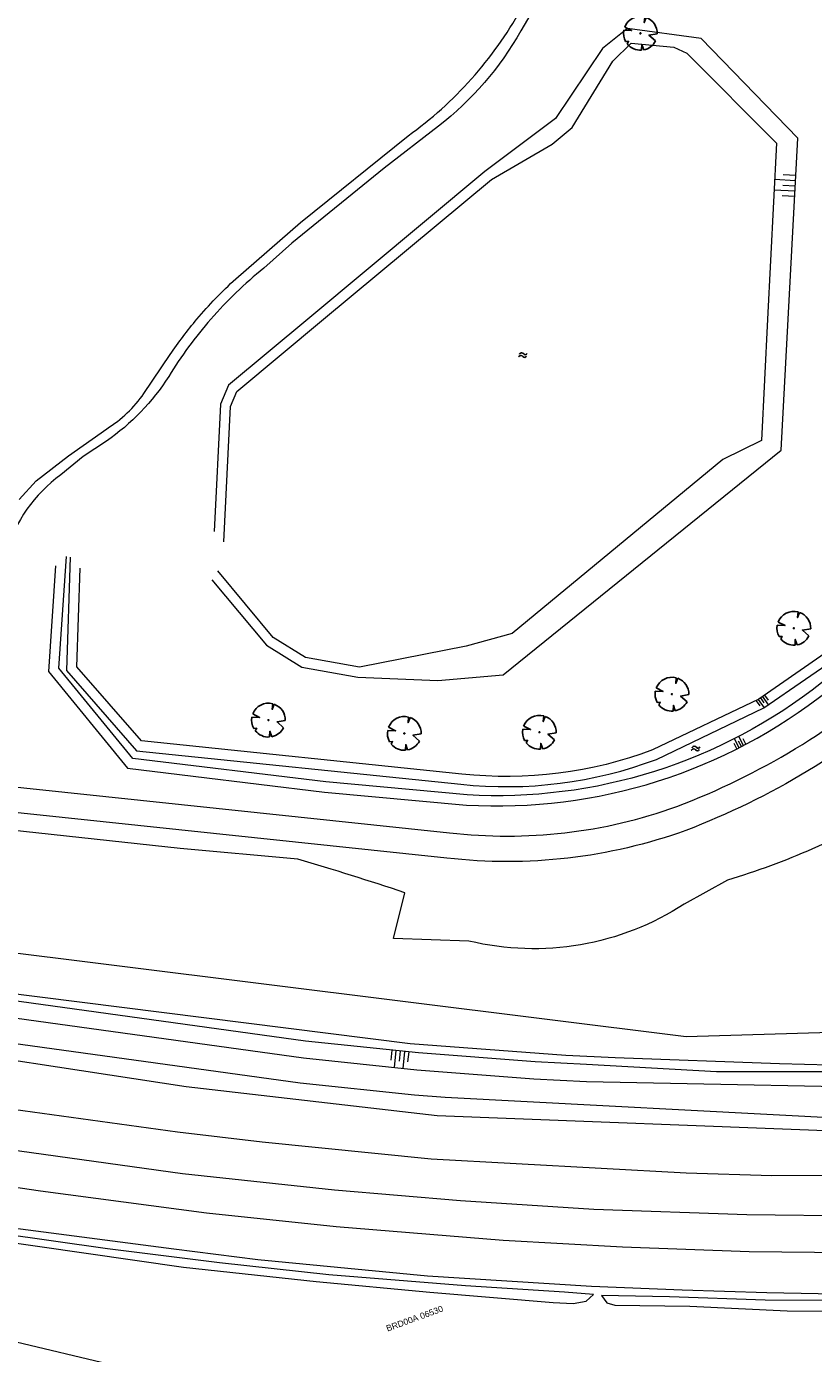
# Model space of a CAD drawing. Header units: metres. Extents: x 95652 to 96661, y 430734 to 431486.
# Tile 14 of 62: x 95742 to 95835, y 431128 to 431284. Entities that reach past the tile are written whole.
import ezdxf

# ---------------------------------------------------------------- set-up
doc = ezdxf.new("R2010")
doc.units = ezdxf.units.M
doc.layers.get('0').update_dxf_attribs({"linetype": 'CONTINUOUS'})
doc.layers.add('BAR_PUNTSYMBOLEN', color=7, linetype='CONTINUOUS', true_color=0x707070)
doc.layers.add('BAR_SYMBOLEN', color=7, linetype='CONTINUOUS', true_color=0x707070)
for name, color, linetype in [('BAR_TALUDLIJNEN', 7, 'CONTINUOUS'), ('BAR_TOPO', 7, 'CONTINUOUS'), ('BAR_WATER', 7, 'CONTINUOUS'), ('BAR_WEGEN', 7, 'CONTINUOUS'), ('BRK_Kadastrale percelen en nummers', 7, 'CONTINUOUS'), ('BRK_Kadatrale percelen', 7, 'CONTINUOUS')]:
    doc.layers.add(name, color=color, linetype=linetype)
doc.styles.add('NLCS-ISO', font='NLCS-ISO.ttf')

# ---------------------------------------------------------------- blocks, each defined once
blk = doc.blocks.new('water_templ_1')
at = {"color": 8, "true_color": 0x707070, "flags": 128}
for points in [[(-1.85, 0.38), (-1.77, 0.52, -0.538831), (0.24, 0.55, 0.605168), (1.92, 0.75, -4.035705)], [(-1.85, 0.38), (-1.77, 0.52, -0.538831), (0.24, 0.55, 0.605168), (1.92, 0.75, -4.035705)], [(-2.22, -0.89), (-2.13, -0.75, -0.538831), (-0.13, -0.72, 0.605168), (1.55, -0.52, -4.035705)]]:
    blk.add_lwpolyline(points, format="xyb", dxfattribs=at)
blk = doc.blocks.new('boom_templ_2')
at = {"color": 8, "ltscale": 20, "true_color": 0x707070, "flags": 128}
for points in [[(0.63, 2.39), (0.56, 1.58), (0.85, 2.33)], [(-2.44, 0.44), (-1.29, 0.39), (-2.3, 0.92)], [(-1.92, -1.57), (-1.72, -1.19), (-2.16, -1.22)], [(0.49, -2.43), (0.21, -1.64), (0.18, -2.47)], [(2.48, -0.06), (1.26, -0.27), (2.21, -1.12)]]:
    blk.add_lwpolyline(points, dxfattribs=at)
blk.add_lwpolyline([(2.48, -0.06, 0.321944), (0.85, 2.33, 0.321944)], format="xyb", dxfattribs=at)
at = {"color": 8, "true_color": 0x707070}
blk.add_circle((0, 0), 0.0738, dxfattribs=at)
at = {"color": 8, "ltscale": 20, "true_color": 0x707070}
for start, end in [(75.1844, 158.299), (169.749, 209.4302), (219.2667, 274.1068), (281.3601, 333.2046)]:
    blk.add_arc((0, 0), 2.48, start, end, dxfattribs=at)

msp = doc.modelspace()

# ---------------------------------------------------------------- linework, layer by layer
at = {"layer": 'BAR_TALUDLIJNEN', "color": 8, "linetype": 'Continuous', "lineweight": 0, "true_color": 0x707070, "flags": 128}
for points in [[(95832.47, 431266.26), (95829.99, 431266.4)], [(95832.5, 431266.88), (95831.02, 431266.96)], [(95832.4, 431265.03), (95829.93, 431265.16)], [(95832.37, 431264.41), (95830.88, 431264.49)], [(95828.08, 431205.33), (95828.77, 431204.34)], [(95828.58, 431205.67), (95829.26, 431204.68)], [(95828.82, 431205.84), (95829.23, 431205.25)], [(95827.84, 431205.16), (95828.25, 431204.56)], [(95825.83, 431199.64), (95825.28, 431200.71)], [(95826.36, 431199.92), (95825.81, 431200.98)], [(95826.63, 431200.06), (95826.3, 431200.7)], [(95825.56, 431199.51), (95825.23, 431200.14)], [(95785.02, 431164.12), (95784.89, 431162.92)], [(95785.51, 431164.07), (95785.31, 431162.08)], [(95786.51, 431163.96), (95786.3, 431161.97)], [(95787.01, 431163.91), (95786.88, 431162.72)]]:
    msp.add_lwpolyline(points, dxfattribs=at)
at = {"layer": 'BAR_TALUDLIJNEN', "color": 8, "linetype": 'Continuous', "lineweight": 0, "ltscale": 0.01, "true_color": 0x707070, "flags": 128}
for points in [[(95832.43, 431265.64), (95830.95, 431265.72)], [(95828.33, 431205.5), (95828.74, 431204.91)], [(95826.1, 431199.78), (95825.76, 431200.42)], [(95786.01, 431164.01), (95785.89, 431162.82)]]:
    msp.add_lwpolyline(points, dxfattribs=at)
at = {"layer": 'BAR_TOPO', "color": 8, "linetype": 'Continuous', "lineweight": 0, "ltscale": 0.01, "true_color": 0x707070, "flags": 128}
for points in [[(95803.85, 431270.55), (95806.21, 431272.54), (95810.98, 431280.33), (95813.13, 431282.45), (95818.17, 431281.96), (95819.68, 431281.24), (95830.21, 431270.69), (95829.17, 431250), (95828.46, 431235.75)], [(95869.71, 431149.9), (95849.68, 431149.37), (95829.67, 431149.36), (95819.59, 431149.65), (95789.65, 431151.31), (95769.77, 431153.3), (95759.82, 431154.48), (95730.25, 431158.54), (95710.28, 431161.55), (95652.13, 431170.49)], [(95888.22, 431137.03), (95868.97, 431135.94), (95858.98, 431135.6), (95849.08, 431135.4), (95839.15, 431135.42), (95829.1, 431135.58), (95819.14, 431135.9), (95808.48, 431136.36), (95789.22, 431137.55), (95769.26, 431139.49), (95759.39, 431140.71), (95739.57, 431143.32), (95700.03, 431149.21), (95680.26, 431152.29), (95652.13, 431156.54)], [(95888.22, 431137.03), (95888.22, 431136.73), (95887.48, 431136.2), (95883.47, 431135.91), (95858.01, 431134.78), (95846.37, 431134.7), (95828.88, 431134.74), (95817.65, 431135.13), (95809.66, 431135.3), (95810.27, 431134.44), (95811.21, 431134.13), (95820.04, 431134.03), (95831.48, 431133.5), (95841.51, 431133.39), (95852.61, 431133.39), (95862.51, 431133.68), (95870.56, 431134), (95887.43, 431134.99), (95885.66, 431116.59), (95885.25, 431108.88), (95885.68, 431100.41)]]:
    msp.add_lwpolyline(points, dxfattribs=at)
msp.add_lwpolyline([(95794.09, 431176.93), (95785.21, 431177.22), (95786.56, 431182.61, 0.009271), (95773.96, 431186.55), (95760.16, 431187.82), (95716.44, 431192.54), (95717.31, 431182.74), (95719.69, 431178.19), (95819.62, 431165.7), (95852.3, 431166.7), (95852.71, 431181.34), (95853.39, 431193.81), (95853.35, 431196.95), (95852.71, 431197.82), (95848.17, 431195.56), (95843.96, 431192.64, -0.061198), (95824.45, 431184.09), (95819.39, 431181.28, -0.206386)], format="xyb", close=True, dxfattribs=at)
msp.add_lwpolyline([(95720.11, 431145.24), (95720.15, 431144.77), (95720.49, 431144.38), (95760.56, 431138.6), (95776.13, 431136.91), (95789.47, 431135.67), (95803.98, 431134.45), (95806.35, 431134.36), (95807.85, 431134.61), (95808.72, 431135.4), (95805.32, 431135.68), (95793.68, 431136.41), (95777.61, 431137.71), (95764.78, 431139.14), (95751.6, 431140.78)], close=True, dxfattribs=at)
at = {"layer": 'BAR_WATER', "color": 8, "linetype": 'Continuous', "lineweight": 0, "ltscale": 0.01, "true_color": 0x707070, "flags": 128}
for points in [[(95763.89, 431219.38), (95770.29, 431211.69), (95774.44, 431209.12), (95781.01, 431207.95), (95790.43, 431207.54), (95798.09, 431208.2), (95830.76, 431234.6), (95831.59, 431250), (95832.74, 431271.26), (95821.39, 431282.98), (95812.7, 431284.17), (95809.78, 431281.79), (95804.24, 431273.6), (95795.95, 431267.35), (95775.14, 431250), (95765.82, 431242.23), (95764.88, 431240.03), (95764.13, 431225.07)], [(95765.27, 431223.83), (95766.07, 431239.76), (95766.81, 431241.49), (95777.01, 431250), (95796.72, 431266.43), (95803.85, 431270.55)], [(95828.46, 431235.75), (95823.91, 431233.53), (95799.16, 431213.05), (95793.76, 431211.57), (95781.22, 431209.13), (95774.88, 431210.26), (95771.09, 431212.61), (95764.56, 431220.45)], [(95859.25, 431157.09), (95859.04, 431156.05), (95858.3, 431155.72), (95857.33, 431155.78), (95838.73, 431156.06), (95791.3, 431158.53), (95787.7, 431158.81), (95774.27, 431160.22), (95735.41, 431165.6), (95709.4, 431169.28), (95652.13, 431178.02)], [(95652.13, 431175.63), (95694.14, 431169.87), (95724.44, 431165.41), (95760.84, 431159.86), (95790.35, 431156.44), (95839.03, 431154.57), (95856.36, 431154.57), (95857.98, 431154.92), (95858.6, 431155.14), (95859.15, 431155.48), (95859.78, 431156.29), (95860.15, 431157.04)], [(95860.89, 431156.91), (95861.04, 431158.13), (95860.18, 431160.16), (95857.8, 431161.28), (95852.16, 431161.55), (95851.71, 431161.57), (95823.17, 431161.56), (95807.88, 431162.42), (95801.85, 431162.73), (95788.15, 431163.79), (95774.87, 431165.18), (95736.1, 431170.55), (95709.33, 431174.34)], [(95708.1, 431172.49), (95735.82, 431168.57), (95774.63, 431163.2), (95787.97, 431161.8), (95801.72, 431160.73), (95807.88, 431160.41), (95851.26, 431159.57), (95857.98, 431159.73), (95859.34, 431159.25), (95859.85, 431158.38), (95859.35, 431157.58), (95859.27, 431157.18)]]:
    msp.add_lwpolyline(points, dxfattribs=at)
for points in [[(95747.24, 431222.03), (95746.78, 431208.71), (95755.02, 431199.3), (95793.12, 431195.36, 0.117112), (95816.11, 431198.27), (95828.75, 431204.33), (95838.54, 431211.08, 0.128545), (95855.26, 431228.73), (95861.35, 431242.96), (95864.83, 431250), (95866.58, 431253.53, -0.099501), (95872.02, 431261.4, -0.163429), (95888.82, 431269), (95895.6, 431269.5)], [(95894.44, 431270.5), (95890.52, 431270.13), (95886.08, 431269.37), (95883.27, 431268.74), (95880.35, 431267.92, 0.208474), (95865.49, 431254.03), (95863.49, 431250), (95860.26, 431243.46), (95854.18, 431229.25, -0.128383), (95837.88, 431212.08), (95828.15, 431205.37), (95815.64, 431199.38, -0.116841), (95793.24, 431196.55), (95755.61, 431200.45), (95748, 431209.14), (95748.4, 431220.75)], [(95894.69, 431268.43), (95888.88, 431268.27, 0.16341), (95873.35, 431261.44, 0.04704), (95865.82, 431250, 0.02609), (95862.59, 431243.07), (95856.35, 431227.86, -0.114491), (95844.37, 431214.2), (95835.51, 431207.28, -0.18405), (95793.87, 431194.11), (95777.25, 431195.62), (95754.59, 431198.39), (95745.89, 431208.99), (95746.8, 431222.1)], [(95745.52, 431221), (95744.66, 431208.6), (95753.96, 431197.26), (95777.12, 431194.42), (95793.78, 431192.91, 0.184117), (95836.25, 431206.34), (95845.09, 431213.24, 0.11466), (95857.44, 431227.35), (95863.71, 431242.61, -0.028386), (95867.18, 431250, -0.044473), (95874.22, 431260.61, -0.162197), (95888.95, 431267.07), (95893.5, 431267.2)]]:
    msp.add_lwpolyline(points, format="xyb", dxfattribs=at)
at = {"layer": 'BAR_WEGEN', "color": 8, "linetype": 'Continuous', "lineweight": 0, "ltscale": 0.01, "true_color": 0x707070, "flags": 128}
for points in [[(95803.15, 431288.97), (95800.17, 431283.87, -0.098037), (95790.52, 431272.67), (95784.14, 431267.75), (95773.28, 431258.95), (95769.97, 431256, 0.042732), (95763.76, 431250, 0.041361), (95758.8, 431243.28, -0.100725), (95751.48, 431235.67), (95748.76, 431233.86), (95746.13, 431231.7, 0.167008), (95739.68, 431222.56, -0.250592)], [(95741.22, 431228.82), (95743.24, 431231), (95747.01, 431233.96), (95751.52, 431237.13, 0.101805), (95755.9, 431241.28), (95758.97, 431245.84, -0.026542), (95762.12, 431250, -0.033418), (95766.68, 431254.74), (95774.3, 431261.36), (95786.94, 431271.55, 0.110744), (95800.19, 431286.39)], [(95652.13, 431213.55, 0.040736), (95659.87, 431213.77), (95666.87, 431214.51, -0.167472), (95681.89, 431209.88), (95694.38, 431202.29, 0.07064), (95703.14, 431199.05), (95723.97, 431196.82), (95791.81, 431189.66, 0.115664), (95818.51, 431192.73, 0.088168), (95844.98, 431208.68, 0.137781), (95862.35, 431229.87), (95866.87, 431240.53), (95871.52, 431250), (95872.11, 431251.21, -0.294719), (95887.83, 431263.01), (95892.17, 431262.72), (95897.35, 431262.54)], [(95897.2, 431259.11), (95895.52, 431259.6), (95890.08, 431259.99), (95887.92, 431260.01, 0.295227), (95874.88, 431250.03), (95874.86, 431250), (95869.6, 431239.28), (95865.1, 431228.68, -0.137003), (95846.84, 431206.32, -0.087804), (95819.56, 431189.92, -0.115765), (95791.48, 431186.68), (95723.65, 431193.83), (95702.66, 431196.08, -0.07217), (95692.88, 431199.69), (95680.22, 431207.39, 0.167776), (95667.07, 431211.51), (95660.19, 431210.79, -0.039909), (95652.13, 431210.55, -0.039909)]]:
    msp.add_lwpolyline(points, format="xyb", dxfattribs=at)
for points in [[(95892.55, 431146.65), (95887.12, 431146.2), (95874.31, 431145.47), (95853.89, 431144.7), (95840.09, 431144.6), (95826.72, 431144.77), (95808.75, 431145.4), (95793.08, 431146.42), (95778.27, 431147.67), (95760.42, 431149.59), (95730.8, 431153.69), (95652.13, 431165.74)], [(95652.13, 431161.42), (95716.87, 431151.54), (95743.74, 431147.59), (95763.23, 431145), (95778.5, 431143.41), (95798.09, 431141.79), (95812.14, 431140.99), (95827.02, 431140.47), (95846.18, 431140.26), (95861.86, 431140.58), (95880.06, 431141.41), (95892.38, 431142.21)], [(95652.13, 431150.44), (95663.31, 431147.97), (95709.19, 431137.6), (95723.43, 431134), (95769.15, 431123.1), (95819.15, 431110.82), (95886.41, 431093.15)]]:
    msp.add_lwpolyline(points, dxfattribs=at)
at = {"layer": 'BRK_Kadastrale percelen en nummers', "color": 75, "lineweight": 5, "ltscale": 3.900864, "true_color": 0x739642, "flags": 128}
msp.add_lwpolyline([(95710.05, 431312.94), (95709.41, 431282.95), (95709.39, 431281.94), (95709.36, 431280.45), (95709.35, 431279.94), (95709.34, 431279.44), (95709.28, 431276.94), (95709.2, 431272.95), (95707.37, 431187.82), (95707.16, 431177.74), (95707.11, 431175.66), (95707.11, 431175.49), (95733.97, 431171.61), (95787.16, 431164.9), (95805.48, 431163.54), (95811.28, 431163.23), (95830.58, 431162.56), (95836.45, 431162.38), (95836.49, 431162.38)], dxfattribs=at)
at = {"layer": 'BRK_Kadatrale percelen', "color": 75, "linetype": 'Continuous', "lineweight": 5, "ltscale": 0.01, "true_color": 0x739642, "flags": 128}
msp.add_lwpolyline([(95710.05, 431312.94), (95709.41, 431282.95), (95709.39, 431281.94), (95709.36, 431280.45), (95709.35, 431279.94), (95709.34, 431279.44), (95709.28, 431276.94), (95709.2, 431272.95), (95707.37, 431187.82), (95707.16, 431177.74), (95707.11, 431175.66), (95707.11, 431175.49), (95733.97, 431171.61), (95787.16, 431164.9), (95805.48, 431163.54), (95811.28, 431163.23), (95830.58, 431162.56), (95836.45, 431162.38)], dxfattribs=at)

# ---------------------------------------------------------------- block references
at = {"layer": 'BAR_PUNTSYMBOLEN', "xscale": 0.8011755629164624, "yscale": 0.8011755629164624}
for p in [(95814.23, 431283.59), (95832.26, 431213.68), (95817.94, 431205.94), (95770.52, 431202.89), (95802.36, 431201.46), (95786.49, 431201.33)]:
    msp.add_blockref('boom_templ_2', p, dxfattribs=at)
at = {"layer": 'BAR_SYMBOLEN', "xscale": 0.2416238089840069, "yscale": 0.2416238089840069}
for p in [(95800.46, 431245.79), (95820.75, 431199.56)]:
    msp.add_blockref('water_templ_1', p, dxfattribs=at)

# ---------------------------------------------------------------- texts
at = {"layer": 'BRK_Kadastrale percelen en nummers', "color": 8, "true_color": 0x707070, "insert": (95787.7, 431132.58), "char_height": 0.725, "attachment_point": 5, "rotation": 20, "style": 'NLCS-ISO'}
msp.add_mtext('{{\\fArial|b0|i0;BRD00A 06530}}', dxfattribs=at)

doc.saveas('drawing.dxf')
